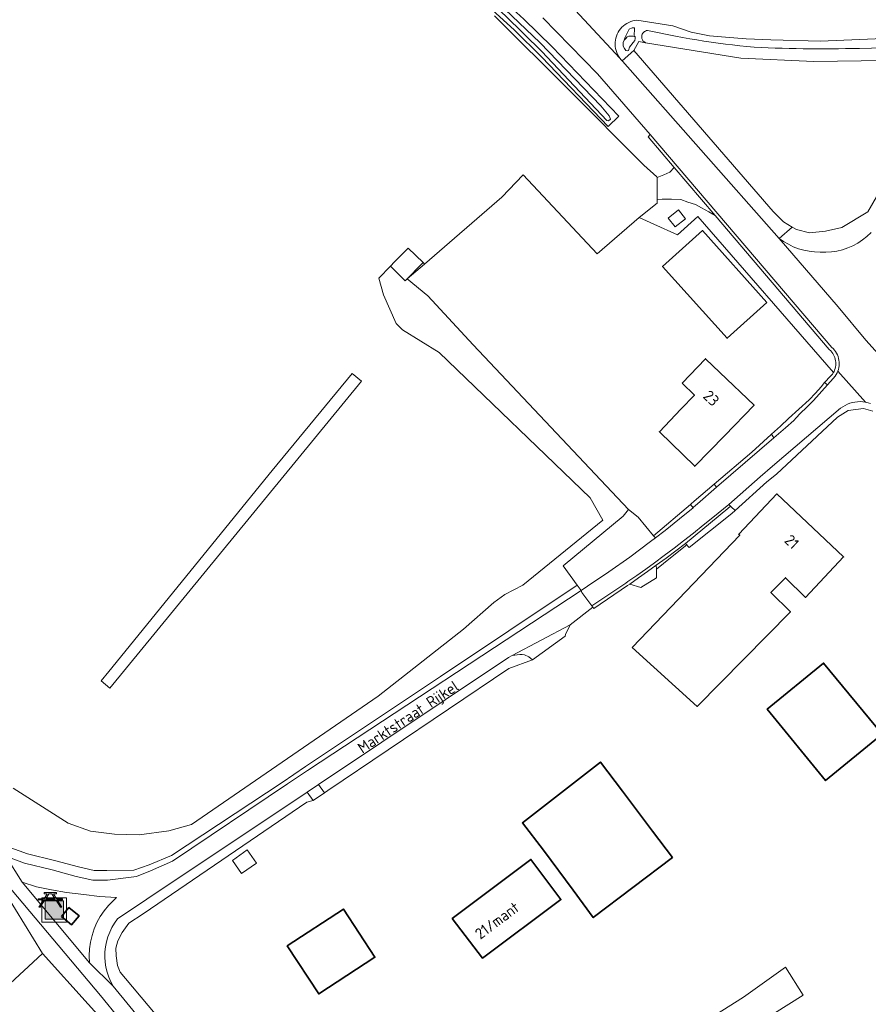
# Model space of a CAD drawing. Extents: x 197309 to 200393, y 360256 to 364259.
# Tile 33 of 39: x 199154 to 199293, y 363139 to 363300. Entities that reach past the tile are written whole.
import ezdxf
from ezdxf.enums import TextEntityAlignment as Align

# ---------------------------------------------------------------- set-up
doc = ezdxf.new("R2010")
doc.units = 0
doc.layers.get('0').update_dxf_attribs({"color": 252})
for name, color, linetype, lineweight in [('B-SB-GR-BEPLANTING_CULTUUR_BOSPLANTSOEN-GV', 252, 'Continuous', 18), ('B-SB-GR-BOUWLAND-GV', 252, 'Continuous', 13), ('B-SB-GR-FRUITTEELT-GV', 252, 'Continuous', 13), ('B-SB-GR-GRAS-GV', 252, 'Continuous', 13), ('B-SB-IE-MEUBILAIR_WEGMEUBILAIR-S', 252, 'Continuous', 25), ('B-SB-OG-BEBOUWING-G', 10, 'Continuous', 35), ('B-SB-OG-BEBOUWING_HUISNUMMER-T18', 10, 'Continuous', 18), ('B-SB-OG-BEBOUWING_SCHUUR-GV', 10, 'Continuous', 35), ('B-SB-OG-TERREIN_ERF-GV', 252, 'Continuous', 18), ('B-SB-OG-TOPOGRAFIE-T18', 252, 'Continuous', 18), ('B-SB-OG-WATER-GV', 252, 'Continuous', 18), ('B-SB-OG-WATER_GREPPEL-GV', 252, 'Continuous', 18), ('B-SB-OG-WATER_SLOOT-GV', 252, 'Continuous', 18), ('B-SB-OG-WEG-GV', 252, 'Continuous', 18), ('B-SB-VH-VERHARDING_ASFALT-GV', 252, 'Continuous', 18), ('B-SB-VH-VERHARDING_BETONSTRAATSTEEN-GV', 252, 'Continuous', 18), ('B-SB-VH-VERHARDING_FUNDERING_ZAND-GV', 252, 'Continuous', 18), ('B-SB-VH-VERHARDING_HALFVERHARDING-GV', 252, 'Continuous', 18), ('B-SB-VH-VERHARDING_HALFVERHARDING_GRIND-GV', 252, 'Continuous', 18), ('B-SB-VH-VERHARDING_SIERBESTRATING-GV', 252, 'Continuous', 18)]:
    doc.layers.add(name, color=color, linetype=linetype, lineweight=lineweight)
doc.styles.add('NLCS-ISO-M1000-T18', font='NLCS-ISO.ttf', dxfattribs={"height": 1.8})

# ---------------------------------------------------------------- blocks, each defined once
blk = doc.blocks.new('SIE-WEG_AFVALBAK-SO')
at = {"linetype": 'ByBlock', "lineweight": 18}
h = blk.add_hatch(color=0, dxfattribs=at)
h.dxf.hatch_style = 1
h.paths.add_polyline_path([(-1.5, -1.5), (1.5, -1.5), (1.5, 1.5), (-1.5, 1.5)])
at = {"color": 0, "linetype": 'ByBlock', "lineweight": 18}
for points in [[(-2, -2), (2, -2), (2, 2), (-2, 2)], [(-1.5, -1.5), (1.5, -1.5), (1.5, 1.5), (-1.5, 1.5)]]:
    blk.add_lwpolyline(points, close=True, dxfattribs=at)
blk = doc.blocks.new('SIE-WEG_PICKNICKTAFEL-SO')
at = {"color": 0, "linetype": 'ByBlock', "lineweight": 18}
for points in [[(-0.89, -0.2), (-1.64, -1.4), (-1.88, -1.4), (-1.12, -0.2), (-2, -0.2), (-2, 0), (-1, 0), (-0.5, 0.8), (-1, 0.8), (-1, 1), (1, 1), (1, 0.8), (0.5, 0.8), (1, 0), (2, 0), (2, -0.2), (1.12, -0.2), (1.88, -1.4), (1.64, -1.4), (0.89, -0.2)], [(-0.76, 0), (0.76, 0), (0.26, 0.8), (-0.26, 0.8)]]:
    blk.add_lwpolyline(points, close=True, dxfattribs=at)

msp = doc.modelspace()

# ---------------------------------------------------------------- linework, layer by layer
at = {"layer": 'B-SB-GR-BEPLANTING_CULTUUR_BOSPLANTSOEN-GV', "flags": 128}
msp.add_lwpolyline([(199133.024, 363124.44), (199158.007, 363147.582), (199152.138, 363157.158), (199147.515, 363149.957), (199143.882, 363143.842), (199140.225, 363138.444), (199134.773, 363131.544), (199130.6, 363126.493), (199131.089, 363124.44)], close=True, dxfattribs=at)
at = {"layer": 'B-SB-GR-BOUWLAND-GV', "flags": 128}
msp.add_lwpolyline([(199153.23, 363174.602), (199162.177, 363168.87), (199165.831, 363167.557), (199169.771, 363167.1), (199173.767, 363166.986), (199178.62, 363167.614), (199182.331, 363168.641), (199212.83, 363189.62), (199226.771, 363200.581), (199231.739, 363204.939), (199233.537, 363206.234), (199236.485, 363207.78), (199249.553, 363218.362), (199247.463, 363222.042), (199222.796, 363245.763), (199216.788, 363249.471), (199215.804, 363250.487), (199213.705, 363255.221), (199212.925, 363257.913), (199214.837, 363259.867), (199215.514, 363260.559), (199217.733, 363262.832), (199220.168, 363260.453), (199220.397, 363260.229), (199233.06, 363271.145), (199236.51, 363274.777), (199248.602, 363261.872), (199255.498, 363267.809), (199258.398, 363270.194), (199258.404, 363270.785), (199258.439, 363274.39), (199258.37, 363274.452), (199256.241, 363276.369), (199243.948, 363288.733), (199231.839, 363300.755)], dxfattribs=at)
for points in [[(199167.573, 363192.142), (199168.816, 363193.663), (199195.538, 363226.472), (199208.568, 363242.364), (199210.127, 363241.086), (199169.023, 363190.953)], [(199101.18, 363043.136), (199112, 363049.921), (199120.59, 363057.429), (199137.129, 363074.228), (199177.032, 363113.313), (199180.736, 363119.518), (199180.364, 363122.755), (199158.007, 363147.582), (199133.024, 363124.44), (199120.304, 363112.657), (199081.41, 363078.79), (199075.854, 363073.895), (199081.013, 363061.857), (199090.141, 363050.612), (199095.698, 363046.908)]]:
    msp.add_lwpolyline(points, close=True, dxfattribs=at)
at = {"layer": 'B-SB-GR-FRUITTEELT-GV', "flags": 128}
msp.add_lwpolyline([(199277.596, 363137.846), (199282.267, 363140.791), (199279.387, 363145.359), (199272.547, 363140.481), (199233.788, 363115.984)], dxfattribs=at)
at = {"layer": 'B-SB-GR-GRAS-GV', "flags": 128}
for points in [[(199303.338, 363293.596), (199284.037, 363293.34), (199272.082, 363293.839), (199256.542, 363296.38), (199255.431, 363296.562), (199254.587, 363295.111), (199277.399, 363268.811), (199279.062, 363267.13), (199280.474, 363266.268), (199281.162, 363265.848), (199283.297, 363265.341), (199285.9, 363265.575), (199288.598, 363266.211), (199292.856, 363268.759), (199307.24, 363293.648)], [(199167.573, 363192.142), (199169.023, 363190.953), (199210.127, 363241.086), (199208.568, 363242.364), (199195.538, 363226.472), (199168.816, 363193.663)]]:
    msp.add_lwpolyline(points, close=True, dxfattribs=at)
msp.add_lwpolyline([(199152.821, 363164.852), (199155.522, 363163.873), (199159.967, 363162.767), (199163.86, 363161.728), (199166.412, 363161.153), (199168.53, 363161.153), (199172.938, 363161.186), (199175.441, 363162.057), (199179.075, 363163.582), (199197.138, 363175.536), (199200.959, 363178.149), (199223.038, 363192.829), (199245.351, 363207.779), (199243.084, 363210.903), (199252.869, 363219.046), (199253.743, 363220.138), (199228.353, 363247.004), (199220.955, 363255.037), (199217.581, 363257.802), (199220.397, 363260.229), (199220.168, 363260.453), (199217.273, 363257.488), (199214.837, 363259.867), (199212.925, 363257.913), (199213.705, 363255.221), (199215.804, 363250.487), (199216.788, 363249.471), (199222.796, 363245.763), (199247.463, 363222.042), (199249.553, 363218.362), (199236.485, 363207.78), (199233.537, 363206.234), (199231.739, 363204.939), (199226.771, 363200.581), (199212.83, 363189.62), (199182.331, 363168.641), (199178.62, 363167.614), (199173.767, 363166.986), (199169.771, 363167.1), (199165.831, 363167.557), (199162.177, 363168.87), (199153.23, 363174.602)], dxfattribs=at)
at = {"layer": 'B-SB-OG-BEBOUWING-G', "flags": 128}
for points in [[(199276.351, 363253.941), (199265.83, 363265.679), (199259.317, 363259.841), (199269.838, 363248.103)], [(199262.501, 363240.75), (199264.499, 363238.817), (199262.307, 363236.516), (199258.781, 363232.814), (199264.561, 363227.195), (199269.41, 363232.183), (199274.26, 363237.172), (199268.653, 363242.524), (199266.32, 363244.751)], [(199254.352, 363197.569), (199264.981, 363187.964), (199280.185, 363203.429), (199277.018, 363206.548), (199279.384, 363208.971), (199282.647, 363205.76), (199288.885, 363212.387), (199277.964, 363222.666), (199271.742, 363216.069), (199271.909, 363215.911)], [(199295.166, 363183.405), (199285.627, 363195.04), (199276.41, 363187.483), (199285.949, 363175.848)], [(199260.946, 363163.268), (199257.677, 363167.592), (199252.754, 363174.102), (199249.157, 363178.86), (199236.395, 363168.919), (199239.851, 363164.482), (199244.725, 363157.93), (199247.988, 363153.471)], [(199224.926, 363153.312), (199229.906, 363146.833), (199242.69, 363156.412), (199237.806, 363162.958)], [(199197.991, 363148.843), (199203.139, 363140.986), (199212.306, 363146.992), (199207.158, 363154.849)]]:
    msp.add_lwpolyline(points, close=True, dxfattribs=at)
at = {"layer": 'B-SB-OG-BEBOUWING_SCHUUR-GV', "flags": 128}
msp.add_lwpolyline([(199161.075, 363153.64), (199162.739, 363152.292), (199163.969, 363153.75), (199162.305, 363155.098)], close=True, dxfattribs=at)
at = {"layer": 'B-SB-OG-TERREIN_ERF-GV', "flags": 128}
for points in [[(199220.955, 363255.037), (199228.353, 363247.004), (199253.743, 363220.138), (199255.327, 363218.859), (199257.838, 363215.848), (199263.849, 363220.958), (199263.99, 363221.078), (199264.469, 363221.485), (199267.72, 363224.249), (199273.874, 363229.481), (199277.029, 363232.363), (199277.104, 363232.432), (199278.562, 363233.764), (199279.897, 363234.983), (199283.244, 363238.04), (199284.286, 363239.15), (199285.224, 363240.15), (199285.774, 363240.866), (199286.755, 363241.899), (199287.069, 363242.254), (199287.202, 363242.457), (199287.227, 363242.504), (199265.095, 363268.016), (199261.729, 363264.97), (199257.875, 363266.726), (199255.498, 363267.809), (199248.602, 363261.872), (199236.51, 363274.777), (199233.06, 363271.145), (199220.397, 363260.229), (199217.581, 363257.802)], [(199276.351, 363253.941), (199269.838, 363248.103), (199259.317, 363259.841), (199265.83, 363265.679)], [(199262.501, 363240.75), (199266.32, 363244.751), (199268.653, 363242.524), (199274.26, 363237.172), (199269.41, 363232.183), (199264.561, 363227.195), (199258.781, 363232.814), (199262.307, 363236.516), (199264.499, 363238.817)], [(199254.352, 363197.569), (199271.909, 363215.911), (199271.742, 363216.069), (199277.964, 363222.666), (199288.885, 363212.387), (199282.647, 363205.76), (199279.384, 363208.971), (199277.018, 363206.548), (199280.185, 363203.429), (199264.981, 363187.964)], [(199285.949, 363175.848), (199276.41, 363187.483), (199285.627, 363195.04), (199295.166, 363183.405)], [(199260.946, 363163.268), (199247.988, 363153.471), (199244.725, 363157.93), (199239.851, 363164.482), (199236.395, 363168.919), (199249.157, 363178.86), (199252.754, 363174.102), (199257.677, 363167.592)], [(199189.034, 363162.81), (199191.447, 363164.503), (199192.94, 363162.375), (199190.527, 363160.682)], [(199224.926, 363153.312), (199237.806, 363162.958), (199242.69, 363156.412), (199229.906, 363146.833)], [(199197.991, 363148.843), (199207.158, 363154.849), (199212.306, 363146.992), (199203.139, 363140.986)]]:
    msp.add_lwpolyline(points, close=True, dxfattribs=at)
for points in [[(199293.657, 363236.183), (199292.111, 363236.627), (199289.618, 363236.276), (199287.894, 363235.215), (199277.924, 363225.872), (199276.344, 363224.628), (199271.167, 363219.97), (199270.637, 363219.493), (199263.664, 363213.907), (199263.459, 363214.139), (199263.253, 363214.371), (199260.592, 363212.253), (199258.295, 363210.374), (199258.318, 363208.98), (199255.759, 363207.395), (199253.934, 363207.94), (199253.575, 363207.695), (199248.065, 363203.957), (199247.902, 363204.184), (199244.23, 363201.29), (199243.468, 363199.683), (199243.406, 363199.424), (199238.058, 363195.546), (199234.187, 363194.15), (199204.603, 363174.203), (199204.048, 363173.828), (199202.229, 363172.602), (199201.205, 363172.299), (199174.468, 363154.09), (199172.123, 363152.549), (199171, 363151.01), (199170.292, 363149.638), (199170.001, 363148.473), (199170.043, 363147.184), (199170.251, 363145.645), (199170.708, 363144.564), (199171.552, 363143.496), (199185.241, 363127.215)], [(199233.788, 363115.984), (199272.547, 363140.481), (199279.387, 363145.359), (199282.267, 363140.791), (199277.596, 363137.846)]]:
    msp.add_lwpolyline(points, dxfattribs=at)
at = {"layer": 'B-SB-OG-WATER-GV', "flags": 128}
msp.add_lwpolyline([(199213.025, 363318.097), (199212.668, 363317.875), (199212.531, 363317.636), (199212.634, 363317.296), (199217.937, 363313.471), (199225.525, 363307.81), (199230.999, 363303.168), (199233.659, 363300.754), (199239.577, 363294.954), (199250.186, 363283.695), (199250.493, 363283.627), (199250.799, 363283.9), (199250.577, 363284.462), (199249.213, 363286.095), (199239.321, 363296.368), (199231.254, 363304.106), (199222.369, 363311.502), (199214.048, 363317.621)], close=True, dxfattribs=at)
at = {"layer": 'B-SB-OG-WATER_GREPPEL-GV', "flags": 128}
msp.add_lwpolyline([(199303.252, 363295.766), (199291.477, 363295.463), (199290.329, 363295.434), (199289.181, 363295.412), (199288.033, 363295.395), (199286.884, 363295.384), (199285.736, 363295.379), (199284.587, 363295.379), (199283.438, 363295.386), (199282.29, 363295.398), (199281.141, 363295.415), (199279.993, 363295.439), (199278.844, 363295.468), (199277.696, 363295.504), (199276.549, 363295.545), (199275.401, 363295.591), (199274.254, 363295.644), (199273.081, 363295.755), (199271.91, 363295.877), (199270.739, 363296.01), (199269.569, 363296.154), (199268.401, 363296.309), (199267.234, 363296.475), (199266.068, 363296.652), (199264.905, 363296.84), (199263.743, 363297.039), (199262.582, 363297.248), (199261.425, 363297.469), (199256.856, 363298.384), (199256.681, 363298.356), (199256.506, 363298.295), (199256.34, 363298.202), (199256.192, 363298.077), (199256.071, 363297.929), (199255.98, 363297.764), (199255.922, 363297.592), (199255.894, 363297.42), (199255.897, 363297.238), (199255.933, 363297.054), (199256.004, 363296.875), (199256.107, 363296.712), (199256.236, 363296.572), (199256.384, 363296.461), (199256.542, 363296.38), (199272.082, 363293.839), (199284.037, 363293.34), (199303.338, 363293.596)], dxfattribs=at)
at = {"layer": 'B-SB-OG-WATER_SLOOT-GV', "flags": 128}
for points in [[(199225.466, 363306.912), (199230.324, 363302.777), (199235.034, 363298.475), (199239.591, 363294.011), (199250.443, 363282.717), (199252.16, 363284.366), (199241.288, 363295.683), (199236.643, 363300.233), (199231.841, 363304.616), (199226.987, 363308.74), (199226.886, 363308.826), (199212.748, 363319.315), (199211.44, 363317.318)], [(199222.369, 363311.502), (199231.254, 363304.106), (199239.321, 363296.368), (199249.213, 363286.095), (199250.577, 363284.462), (199250.799, 363283.9), (199250.493, 363283.627), (199250.186, 363283.695), (199239.577, 363294.954), (199233.659, 363300.754), (199230.999, 363303.168), (199225.525, 363307.81), (199217.937, 363313.471), (199212.634, 363317.296), (199212.531, 363317.636), (199212.668, 363317.875), (199213.025, 363318.097), (199214.048, 363317.621)]]:
    msp.add_lwpolyline(points, close=True, dxfattribs=at)
at = {"layer": 'B-SB-OG-WEG-GV', "flags": 128}
for points in [[(199236.643, 363300.233), (199241.288, 363295.683), (199252.16, 363284.366), (199250.443, 363282.717), (199239.591, 363294.011), (199235.034, 363298.475), (199230.324, 363302.777)], [(199231.839, 363300.755), (199243.948, 363288.733), (199256.241, 363276.369), (199258.37, 363274.452), (199258.439, 363274.39), (199259.536, 363274.773), (199260.508, 363275.217), (199261.21, 363275.987), (199256.94, 363280.998), (199257.299, 363281.415), (199248.679, 363291.317), (199239.74, 363300.474)], [(199304.263, 363297.478), (199285.094, 363296.637), (199277.001, 363296.832), (199272.976, 363297.025), (199268.95, 363297.334), (199266.963, 363297.488), (199263.978, 363298.118), (199260.993, 363299.164), (199255.1, 363300.065), (199254.76, 363300.019), (199254.425, 363299.943), (199254.099, 363299.837), (199253.783, 363299.704), (199253.48, 363299.543), (199253.192, 363299.356), (199252.922, 363299.145), (199252.671, 363298.91), (199252.442, 363298.655), (199252.236, 363298.38), (199252.056, 363298.088), (199251.902, 363297.782), (199251.775, 363297.463), (199251.677, 363297.134), (199251.608, 363296.798), (199251.569, 363296.457), (199251.56, 363296.114), (199251.582, 363295.771), (199251.633, 363295.432), (199251.714, 363295.099), (199251.824, 363294.774), (199251.963, 363294.46), (199252.128, 363294.159), (199252.319, 363293.874), (199252.535, 363293.607), (199252.696, 363293.44), (199254.587, 363295.111), (199255.431, 363296.562), (199256.542, 363296.38), (199256.384, 363296.461), (199256.236, 363296.572), (199256.107, 363296.712), (199256.004, 363296.875), (199255.933, 363297.054), (199255.897, 363297.238), (199255.894, 363297.42), (199255.922, 363297.592), (199255.98, 363297.764), (199256.071, 363297.929), (199256.192, 363298.077), (199256.34, 363298.202), (199256.506, 363298.295), (199256.681, 363298.356), (199256.856, 363298.384), (199261.425, 363297.469), (199262.582, 363297.248), (199263.743, 363297.039), (199264.905, 363296.84), (199266.068, 363296.652), (199267.234, 363296.475), (199268.401, 363296.309), (199269.569, 363296.154), (199270.739, 363296.01), (199271.91, 363295.877), (199273.081, 363295.755), (199274.254, 363295.644), (199275.401, 363295.591), (199276.549, 363295.545), (199277.696, 363295.504), (199278.844, 363295.468), (199279.993, 363295.439), (199281.141, 363295.415), (199282.29, 363295.398), (199283.438, 363295.386), (199284.587, 363295.379), (199285.736, 363295.379), (199286.884, 363295.384), (199288.033, 363295.395), (199289.181, 363295.412), (199290.329, 363295.434), (199291.477, 363295.463), (199303.252, 363295.766)], [(199307.24, 363293.648), (199292.856, 363268.759), (199288.598, 363266.211), (199285.9, 363265.575), (199283.297, 363265.341), (199281.162, 363265.848), (199280.474, 363266.268), (199278.342, 363264.418), (199279.08, 363263.901), (199279.858, 363263.446), (199280.671, 363263.057), (199281.513, 363262.735), (199282.378, 363262.483), (199283.261, 363262.303), (199284.156, 363262.196), (199285.057, 363262.162), (199285.974, 363262.148), (199286.89, 363262.211), (199287.797, 363262.352), (199288.688, 363262.569), (199289.558, 363262.861), (199290.4, 363263.226), (199291.208, 363263.661), (199291.976, 363264.162), (199292.7, 363264.727), (199293.372, 363265.351)], [(199179.881, 363125.47), (199167.485, 363140.736), (199148.928, 363162.694), (199148.729, 363162.846), (199148.531, 363163), (199148.334, 363163.155), (199080.544, 363226.017), (199064.438, 363241.055), (199017.631, 363285.537), (199016.877, 363284.86), (199058.462, 363244.285), (199060.696, 363242.062), (199064.735, 363238.042), (199065.661, 363237.12), (199080.028, 363225.69), (199151.079, 363158.885), (199152.138, 363157.158), (199158.007, 363147.582), (199180.364, 363122.755)], [(199151.993, 363163.472), (199155.061, 363162.36), (199159.573, 363161.237), (199163.482, 363160.194), (199166.236, 363159.573), (199168.626, 363159.573), (199173.339, 363160.15), (199175.628, 363161.082), (199179.23, 363162.667), (199198.018, 363175.326), (199201.28, 363177.505), (199245.984, 363206.907), (199245.351, 363207.779), (199223.038, 363192.829), (199200.959, 363178.149), (199197.138, 363175.536), (199179.075, 363163.582), (199175.441, 363162.057), (199172.938, 363161.186), (199168.53, 363161.153), (199166.412, 363161.153), (199163.86, 363161.728), (199159.967, 363162.767), (199155.522, 363163.873), (199152.821, 363164.852)], [(199185.241, 363127.215), (199171.552, 363143.496), (199170.708, 363144.564), (199170.251, 363145.645), (199170.043, 363147.184), (199170.001, 363148.473), (199170.292, 363149.638), (199171, 363151.01), (199172.123, 363152.549), (199174.468, 363154.09), (199201.205, 363172.299), (199202.229, 363172.602), (199201.233, 363173.961), (199175.037, 363156.455), (199170.253, 363153.229), (199169.767, 363152.55), (199169.342, 363151.832), (199168.979, 363151.08), (199168.682, 363150.3), (199168.453, 363149.497), (199168.293, 363148.678), (199168.204, 363147.848), (199168.186, 363147.013), (199168.24, 363146.18), (199168.365, 363145.355), (199168.56, 363144.543), (199168.824, 363143.751), (199169.154, 363142.984), (199169.549, 363142.249), (199183.136, 363125.643)]]:
    msp.add_lwpolyline(points, dxfattribs=at)
for points in [[(199253.02, 363296.773), (199253.191, 363297.298), (199253.364, 363297.637), (199253.624, 363298.144), (199253.85, 363298.586), (199254.336, 363298.812), (199254.746, 363298.812), (199254.678, 363297.405), (199254.834, 363297.383), (199254.822, 363297.047), (199254.76, 363296.761), (199254.497, 363296.443), (199253.88, 363295.68), (199253.736, 363295.088), (199253.597, 363295.055), (199253.304, 363295.123), (199253.062, 363295.43), (199252.895, 363295.816), (199252.865, 363296.393)], [(199280.474, 363266.268), (199279.062, 363267.13), (199277.399, 363268.811), (199254.587, 363295.111), (199252.696, 363293.44), (199252.773, 363293.36), (199278.342, 363264.418)], [(199258.404, 363270.785), (199258.398, 363270.194), (199255.498, 363267.809), (199257.875, 363266.726), (199261.729, 363264.97), (199265.095, 363268.016), (199287.227, 363242.504), (199287.324, 363242.683), (199287.408, 363242.888), (199287.497, 363243.156), (199287.557, 363243.407), (199287.595, 363243.662), (199287.611, 363243.919), (199287.604, 363244.176), (199287.576, 363244.432), (199287.524, 363244.684), (199287.452, 363244.931), (199287.357, 363245.172), (199287.243, 363245.402), (199287.109, 363245.622), (199286.956, 363245.83), (199286.787, 363246.024), (199286.534, 363246.272), (199267.876, 363268.166), (199266.89, 363268.746), (199265.659, 363269.427), (199264.713, 363269.929), (199263.413, 363270.359), (199262.287, 363270.78), (199260.762, 363270.806), (199259.236, 363270.826)], [(199260.208, 363267.738), (199261.901, 363269.093), (199263.066, 363267.637), (199261.372, 363266.282)], [(199203.103, 363175.211), (199204.048, 363173.828), (199204.603, 363174.203), (199234.187, 363194.15), (199238.058, 363195.546), (199237.457, 363196.051), (199236.774, 363196.37), (199236.378, 363196.427), (199235.975, 363196.416), (199234.758, 363196.266), (199234.717, 363196.261), (199234.107, 363195.93)], [(199154.663, 363159.227), (199165.687, 363146.084), (199165.634, 363147.207), (199165.684, 363148.33), (199165.836, 363149.445), (199166.09, 363150.54), (199166.442, 363151.608), (199166.89, 363152.639), (199167.431, 363153.625), (199168.06, 363154.557), (199168.77, 363155.428), (199170.069, 363156.752), (199167.317, 363156.925), (199164.741, 363157.235), (199161.93, 363157.546), (199159.446, 363157.99), (199157.019, 363158.5)]]:
    msp.add_lwpolyline(points, close=True, dxfattribs=at)
at = {"layer": 'B-SB-VH-VERHARDING_ASFALT-GV', "flags": 128}
for points in [[(199242.874, 363304.099), (199252.319, 363293.874), (199252.128, 363294.159), (199251.963, 363294.46), (199251.824, 363294.774), (199251.714, 363295.099), (199251.633, 363295.432), (199251.582, 363295.771), (199251.56, 363296.114), (199251.569, 363296.457), (199251.608, 363296.798), (199251.677, 363297.134), (199251.775, 363297.463), (199251.902, 363297.782), (199252.056, 363298.088), (199252.236, 363298.38), (199252.442, 363298.655), (199252.671, 363298.91), (199252.922, 363299.145), (199253.192, 363299.356), (199253.48, 363299.543), (199253.783, 363299.704), (199254.099, 363299.837), (199254.425, 363299.943), (199254.76, 363300.019), (199255.1, 363300.065), (199260.993, 363299.164), (199263.978, 363298.118), (199266.963, 363297.488), (199268.95, 363297.334), (199272.976, 363297.025), (199277.001, 363296.832), (199285.094, 363296.637), (199304.263, 363297.478)], [(199294.545, 363245.564), (199292.53, 363247.785), (199287.98, 363253.242), (199278.342, 363264.418), (199252.773, 363293.36), (199252.696, 363293.44), (199252.535, 363293.607), (199252.319, 363293.874), (199242.874, 363304.099)], [(199239.74, 363300.474), (199248.679, 363291.317), (199257.299, 363281.415), (199286.964, 363246.616), (199287.185, 363246.405), (199287.386, 363246.175), (199287.567, 363245.929), (199287.726, 363245.668), (199287.861, 363245.395), (199287.973, 363245.11), (199288.059, 363244.817), (199288.12, 363244.518), (199288.154, 363244.214), (199288.162, 363243.909), (199288.143, 363243.604), (199288.098, 363243.302), (199288.027, 363243.005), (199287.941, 363242.723), (199292.459, 363237.665), (199292.879, 363237.573), (199293.29, 363237.445)], [(199293.372, 363265.351), (199292.7, 363264.727), (199291.976, 363264.162), (199291.208, 363263.661), (199290.4, 363263.226), (199289.558, 363262.861), (199288.688, 363262.569), (199287.797, 363262.352), (199286.89, 363262.211), (199285.974, 363262.148), (199285.057, 363262.162), (199284.156, 363262.196), (199283.261, 363262.303), (199282.378, 363262.483), (199281.513, 363262.735), (199280.671, 363263.057), (199279.858, 363263.446), (199279.08, 363263.901), (199278.342, 363264.418), (199287.98, 363253.242), (199292.53, 363247.785), (199294.545, 363245.564)]]:
    msp.add_lwpolyline(points, dxfattribs=at)
msp.add_lwpolyline([(199246.121, 363206.561), (199247.432, 363204.835), (199247.772, 363204.363), (199253.294, 363208.108), (199253.652, 363208.353), (199255.108, 363209.359), (199256.554, 363210.379), (199257.988, 363211.412), (199259.589, 363212.589), (199261.174, 363213.782), (199262.745, 363214.99), (199264.356, 363216.257), (199265.949, 363217.54), (199267.533, 363218.844), (199270.157, 363220.966), (199275.248, 363225.469), (199277.266, 363227.186), (199288.401, 363236.658), (199288.751, 363236.908), (199289.121, 363237.128), (199289.508, 363237.317), (199289.91, 363237.472), (199290.323, 363237.593), (199290.744, 363237.679), (199291.172, 363237.73), (199291.602, 363237.744), (199292.032, 363237.723), (199292.459, 363237.665), (199287.941, 363242.723), (199287.82, 363242.443), (199287.675, 363242.174), (199287.507, 363241.919), (199287.167, 363241.534), (199286.265, 363240.516), (199283.968, 363237.942), (199283.365, 363237.326), (199282.883, 363236.85), (199281.779, 363235.818), (199281.15, 363235.127), (199280.738, 363234.683), (199279.365, 363233.457), (199277.493, 363231.809), (199268.125, 363223.801), (199265.02, 363221.046), (199264.383, 363220.48), (199264.294, 363220.406), (199262.073, 363218.574), (199259.732, 363216.706), (199258.144, 363215.481), (199257.361, 363214.876), (199253.969, 363212.364), (199250.521, 363209.931), (199247.017, 363207.578), (199245.984, 363206.907)], close=True, dxfattribs=at)
at = {"layer": 'B-SB-VH-VERHARDING_BETONSTRAATSTEEN-GV', "flags": 128}
for points in [[(199287.167, 363241.534), (199287.507, 363241.919), (199287.675, 363242.174), (199287.82, 363242.443), (199287.941, 363242.723), (199288.027, 363243.005), (199288.098, 363243.302), (199288.143, 363243.604), (199288.162, 363243.909), (199288.154, 363244.214), (199288.12, 363244.518), (199288.059, 363244.817), (199287.973, 363245.11), (199287.861, 363245.395), (199287.726, 363245.668), (199287.567, 363245.929), (199287.386, 363246.175), (199287.185, 363246.405), (199286.964, 363246.616), (199257.299, 363281.415), (199256.94, 363280.998), (199261.21, 363275.987), (199267.876, 363268.166), (199286.534, 363246.272), (199286.787, 363246.024), (199286.956, 363245.83), (199287.109, 363245.622), (199287.243, 363245.402), (199287.357, 363245.172), (199287.452, 363244.931), (199287.524, 363244.684), (199287.576, 363244.432), (199287.604, 363244.176), (199287.611, 363243.919), (199287.595, 363243.662), (199287.557, 363243.407), (199287.497, 363243.156), (199287.408, 363242.888), (199287.324, 363242.683), (199287.227, 363242.504), (199287.202, 363242.457), (199287.069, 363242.254), (199286.755, 363241.899), (199285.774, 363240.866), (199286.265, 363240.516)], [(199285.774, 363240.866), (199285.224, 363240.15), (199284.286, 363239.15), (199283.244, 363238.04), (199279.897, 363234.983), (199278.562, 363233.764), (199277.104, 363232.432), (199277.493, 363231.809), (199279.365, 363233.457), (199280.738, 363234.683), (199281.15, 363235.127), (199281.779, 363235.818), (199282.883, 363236.85), (199283.365, 363237.326), (199283.968, 363237.942), (199286.265, 363240.516)], [(199263.99, 363221.078), (199263.849, 363220.958), (199264.294, 363220.406), (199264.383, 363220.48), (199265.02, 363221.046), (199268.125, 363223.801), (199267.72, 363224.249), (199264.469, 363221.485)], [(199253.934, 363207.94), (199255.394, 363208.949), (199256.844, 363209.972), (199258.284, 363211.009), (199259.887, 363212.188), (199261.477, 363213.384), (199263.054, 363214.597), (199269.95, 363220.266), (199270.42, 363220.652), (199270.157, 363220.966), (199267.533, 363218.844), (199265.949, 363217.54), (199264.356, 363216.257), (199262.745, 363214.99), (199261.174, 363213.782), (199259.589, 363212.589), (199257.988, 363211.412), (199256.554, 363210.379), (199255.108, 363209.359), (199253.652, 363208.353), (199253.294, 363208.108), (199247.772, 363204.363), (199247.902, 363204.184), (199248.065, 363203.957), (199253.575, 363207.695)]]:
    msp.add_lwpolyline(points, close=True, dxfattribs=at)
at = {"layer": 'B-SB-VH-VERHARDING_FUNDERING_ZAND-GV', "flags": 128}
for points in [[(199261.21, 363275.987), (199260.508, 363275.217), (199259.536, 363274.773), (199258.439, 363274.39), (199258.404, 363270.785), (199259.236, 363270.826), (199260.762, 363270.806), (199262.287, 363270.78), (199263.413, 363270.359), (199264.713, 363269.929), (199265.659, 363269.427), (199266.89, 363268.746), (199267.876, 363268.166)], [(199277.104, 363232.432), (199277.029, 363232.363), (199273.874, 363229.481), (199267.72, 363224.249), (199268.125, 363223.801), (199277.493, 363231.809)], [(199257.838, 363215.848), (199258.144, 363215.481), (199259.732, 363216.706), (199262.073, 363218.574), (199264.294, 363220.406), (199263.849, 363220.958)], [(199258.284, 363211.009), (199258.295, 363210.374), (199260.592, 363212.253), (199263.253, 363214.371), (199263.054, 363214.597), (199261.477, 363213.384), (199259.887, 363212.188)], [(199169.549, 363142.249), (199169.154, 363142.984), (199168.824, 363143.751), (199168.56, 363144.543), (199168.365, 363145.355), (199168.24, 363146.18), (199168.186, 363147.013), (199168.204, 363147.848), (199168.293, 363148.678), (199168.453, 363149.497), (199168.682, 363150.3), (199168.979, 363151.08), (199169.342, 363151.832), (199169.767, 363152.55), (199170.253, 363153.229), (199175.037, 363156.455), (199201.233, 363173.961), (199203.103, 363175.211), (199234.107, 363195.93), (199234.717, 363196.261), (199244.23, 363201.29), (199247.902, 363204.184), (199247.772, 363204.363), (199247.432, 363204.835), (199246.121, 363206.561), (199245.984, 363206.907), (199201.28, 363177.505), (199198.018, 363175.326), (199179.23, 363162.667), (199175.628, 363161.082), (199173.339, 363160.15), (199168.626, 363159.573), (199166.236, 363159.573), (199163.482, 363160.194), (199159.573, 363161.237), (199155.061, 363162.36), (199151.993, 363163.472), (199154.663, 363159.227), (199157.019, 363158.5), (199159.446, 363157.99), (199161.93, 363157.546), (199164.741, 363157.235), (199167.317, 363156.925), (199170.069, 363156.752), (199168.77, 363155.428), (199168.06, 363154.557), (199167.431, 363153.625), (199166.89, 363152.639), (199166.442, 363151.608), (199166.09, 363150.54), (199165.836, 363149.445), (199165.684, 363148.33), (199165.634, 363147.207), (199165.687, 363146.084)], [(199234.758, 363196.266), (199235.975, 363196.416), (199236.378, 363196.427), (199236.774, 363196.37), (199237.457, 363196.051), (199238.058, 363195.546), (199243.406, 363199.424), (199243.468, 363199.683), (199244.23, 363201.29), (199234.717, 363196.261)], [(199201.233, 363173.961), (199202.229, 363172.602), (199204.048, 363173.828), (199203.103, 363175.211)]]:
    msp.add_lwpolyline(points, close=True, dxfattribs=at)
at = {"layer": 'B-SB-VH-VERHARDING_HALFVERHARDING-GV', "flags": 128}
msp.add_lwpolyline([(199245.984, 363206.907), (199247.017, 363207.578), (199250.521, 363209.931), (199253.969, 363212.364), (199257.361, 363214.876), (199258.144, 363215.481), (199257.838, 363215.848), (199255.327, 363218.859), (199253.743, 363220.138), (199252.869, 363219.046), (199243.084, 363210.903), (199245.351, 363207.779)], close=True, dxfattribs=at)
at = {"layer": 'B-SB-VH-VERHARDING_HALFVERHARDING_GRIND-GV', "flags": 128}
for points in [[(199254.678, 363297.405), (199254.746, 363298.812), (199254.336, 363298.812), (199253.85, 363298.586), (199253.624, 363298.144), (199253.364, 363297.637), (199253.191, 363297.298), (199253.02, 363296.773), (199253.285, 363297.075), (199253.524, 363297.334), (199253.821, 363297.442), (199254.137, 363297.462), (199254.435, 363297.439)], [(199258.284, 363211.009), (199256.844, 363209.972), (199255.394, 363208.949), (199253.934, 363207.94), (199255.759, 363207.395), (199258.318, 363208.98), (199258.295, 363210.374)]]:
    msp.add_lwpolyline(points, close=True, dxfattribs=at)
for points in [[(199183.136, 363125.643), (199169.549, 363142.249), (199165.687, 363146.084), (199154.663, 363159.227), (199151.993, 363163.472), (199147.371, 363167.634), (199082.334, 363227.202), (199065.816, 363242.886), (199046.643, 363261.186), (199019.081, 363287.396), (199017.631, 363285.537), (199064.438, 363241.055), (199080.544, 363226.017), (199148.334, 363163.155), (199148.531, 363163), (199148.729, 363162.846), (199148.928, 363162.694), (199167.485, 363140.736), (199179.881, 363125.47)], [(199293.29, 363237.445), (199292.879, 363237.573), (199292.459, 363237.665), (199292.032, 363237.723), (199291.602, 363237.744), (199291.172, 363237.73), (199290.744, 363237.679), (199290.323, 363237.593), (199289.91, 363237.472), (199289.508, 363237.317), (199289.121, 363237.128), (199288.751, 363236.908), (199288.401, 363236.658), (199277.266, 363227.186), (199275.248, 363225.469), (199270.157, 363220.966), (199270.42, 363220.652), (199270.501, 363220.578), (199271.167, 363219.97), (199276.344, 363224.628), (199277.924, 363225.872), (199287.894, 363235.215), (199289.618, 363236.276), (199292.111, 363236.627), (199293.657, 363236.183)]]:
    msp.add_lwpolyline(points, dxfattribs=at)
at = {"layer": 'B-SB-VH-VERHARDING_SIERBESTRATING-GV', "flags": 128}
for points in [[(199254.678, 363297.405), (199254.435, 363297.439), (199254.137, 363297.462), (199253.821, 363297.442), (199253.524, 363297.334), (199253.285, 363297.075), (199253.02, 363296.773), (199252.865, 363296.393), (199252.895, 363295.816), (199253.062, 363295.43), (199253.304, 363295.123), (199253.597, 363295.055), (199253.736, 363295.088), (199253.88, 363295.68), (199254.497, 363296.443), (199254.76, 363296.761), (199254.822, 363297.047), (199254.834, 363297.383)], [(199270.501, 363220.578), (199270.42, 363220.652), (199269.95, 363220.266), (199263.054, 363214.597), (199263.253, 363214.371), (199263.459, 363214.139), (199263.664, 363213.907), (199270.637, 363219.493), (199271.167, 363219.97)]]:
    msp.add_lwpolyline(points, close=True, dxfattribs=at)

# ---------------------------------------------------------------- block references
at = {"layer": 'B-SB-IE-MEUBILAIR_WEGMEUBILAIR-S'}
for name, p in [('SIE-WEG_PICKNICKTAFEL-SO', (199159.276, 363156.538)), ('SIE-WEG_AFVALBAK-SO', (199159.907, 363154.707))]:
    msp.add_blockref(name, p, dxfattribs=at)

# ---------------------------------------------------------------- texts
at = {"layer": 'B-SB-OG-BEBOUWING_HUISNUMMER-T18', "style": 'NLCS-ISO-M1000-T18'}
for s, rotation, p in [('23', 316.3, (199267.273, 363238.311)), ('21', 316.7, (199280.43, 363214.852)), ('21/mant', 36.8, (199232.277, 363152.986))]:
    msp.add_text(s, height=1.8, rotation=rotation, dxfattribs=at).set_placement(p, align=Align.MIDDLE)
at = {"layer": 'B-SB-OG-TOPOGRAFIE-T18', "style": 'NLCS-ISO-M1000-T18'}
msp.add_text('Marktstraat Rijkel', height=1.8, rotation=33.7, dxfattribs=at).set_placement((199217.876, 363186.018), align=Align.MIDDLE)

doc.saveas('drawing.dxf')
